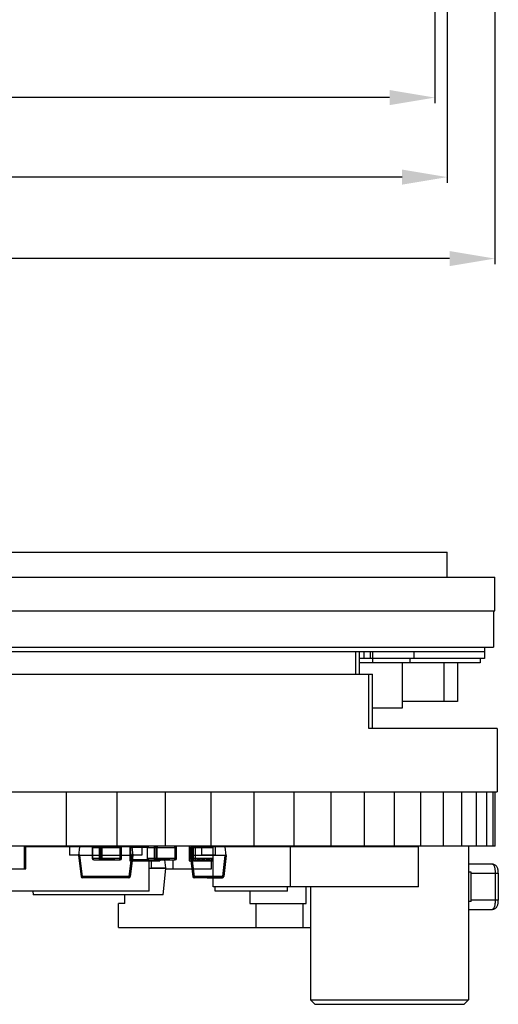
# Model space of a CAD drawing. Header units: inches. Extents: x 13 to 158, y -30 to 56.
# Tile 5 of 84: x 67 to 78, y -29 to -7. Entities that reach past the tile are written whole.
import ezdxf

# ---------------------------------------------------------------- set-up
doc = ezdxf.new("R2010")
doc.units = ezdxf.units.IN
doc.header["$LTSCALE"] = 1.21
doc.header["$MEASUREMENT"] = 0
doc.header["$PDMODE"] = 3
doc.header["$PDSIZE"] = 0.3125
doc.layers.get('0').update_dxf_attribs({"linetype": 'CONTINUOUS'})
doc.layers.get('Defpoints').update_dxf_attribs({"linetype": 'CONTINUOUS'})
doc.layers.add('DIM', color=3, linetype='CONTINUOUS')
doc.styles.get("Standard").update_dxf_attribs({"font": 'txt', "width": 0.8})
doc.dimstyles.get("Standard").update_dxf_attribs({"dimtxt": 0.15625, "dimasz": 0.1875, "dimexe": 0.125, "dimexo": 0.0625, "dimgap": 0.09, "dimtad": 0, "dimtih": 1, "dimtoh": 1, "dimzin": 4, "dimdsep": 46, "dimtxsty": 'Standard', "dimblk": '_FILLED', "dimblk1": '_FILLED', "dimblk2": '_FILLED', "dimcen": 0.09, "dimazin": 1, "dimtp": 0.01, "dimtm": 0.01, "dimtfac": 1, "dimtofl": 0, "dimtmove": 0, "dimatfit": 3, "dimldrblk": '_FILLED', "dimfxl": 1, "dimtolj": 1, "dimtzin": 4, "dimarcsym": 0})

# ---------------------------------------------------------------- blocks, each defined once
blk = doc.blocks.new('_FILLED')
at = {"color": 0, "linetype": 'ByBlock'}
blk.add_solid([(0, 0), (-1, 0.167), (-1, -0.167)], dxfattribs=at)
blk = doc.blocks.new('*D1')
at = {"layer": 'Defpoints', "color": 0}
for p in [(42.77, 13.285), (76.52, 13.285), (76.52, -8.794)]:
    blk.add_point(p, dxfattribs=at)
at = {"layer": 'DIM', "color": 0, "lineweight": -2}
for p, q in [((42.77, 13.223), (42.77, -8.919)), ((76.52, 13.223), (76.52, -8.919)), ((43.77, -8.794), (53.421, -8.794)), ((75.52, -8.794), (65.868, -8.794))]:
    blk.add_line(p, q, dxfattribs=at)
at = {"layer": 'DIM', "color": 0, "lineweight": -2, "rotation": 180}
blk.add_blockref('_FILLED', (42.77, -8.794), dxfattribs=at)
at = {"layer": 'DIM', "color": 0, "lineweight": -2}
blk.add_blockref('_FILLED', (76.52, -8.794), dxfattribs=at)
at = {"layer": 'DIM', "color": 0, "insert": (59.645, -8.794), "char_height": 1, "attachment_point": 5}
blk.add_mtext('\\A1;%%C33.75%%p0.20 TP VA', dxfattribs=at)
blk = doc.blocks.new('*D2')
at = {"layer": 'Defpoints', "color": 0}
for p in [(42.495, 13.285), (76.795, 13.285), (76.795, -10.553)]:
    blk.add_point(p, dxfattribs=at)
at = {"layer": 'DIM', "color": 0, "lineweight": -2}
for p, q in [((42.495, 13.223), (42.495, -10.678)), ((76.795, 13.223), (76.795, -10.678)), ((43.495, -10.553), (53.843, -10.553)), ((75.795, -10.553), (65.446, -10.553))]:
    blk.add_line(p, q, dxfattribs=at)
for p, rotation in [((42.495, -10.553), 180), ((76.795, -10.553), 360)]:
    blk.add_blockref('_FILLED', p, dxfattribs=dict(at, rotation=rotation))
at = {"layer": 'DIM', "color": 0, "insert": (59.645, -10.553), "char_height": 1, "attachment_point": 5}
blk.add_mtext('\\A1;%%C34.30%%p0.05 上台阶', dxfattribs=at)
blk = doc.blocks.new('*D3')
at = {"layer": 'Defpoints', "color": 0}
for p in [(41.445, 13.285), (77.845, 13.285), (77.845, -12.355)]:
    blk.add_point(p, dxfattribs=at)
at = {"layer": 'DIM', "color": 0, "lineweight": -2}
for p, q in [((41.445, 13.223), (41.445, -12.48)), ((77.845, 13.223), (77.845, -12.48)), ((42.445, -12.355), (53.621, -12.355)), ((76.845, -12.355), (65.668, -12.355))]:
    blk.add_line(p, q, dxfattribs=at)
for p, rotation in [((41.445, -12.355), 180), ((77.845, -12.355), 360)]:
    blk.add_blockref('_FILLED', p, dxfattribs=dict(at, rotation=rotation))
at = {"layer": 'DIM', "color": 0, "insert": (59.645, -12.355), "char_height": 1, "attachment_point": 5}
blk.add_mtext('\\A1;%%C36.40%%p0.05 TP OD', dxfattribs=at)

msp = doc.modelspace()

# ---------------------------------------------------------------- linework, layer by layer
at = {"color": 7, "linetype": 'Continuous'}
for p, q in [((42.495, -18.848), (76.795, -18.848)), ((76.795, -19.398), (76.795, -18.848)), ((41.445, -19.398), (77.845, -19.398)), ((77.845, -20.148), (77.845, -19.398)), ((41.445, -20.148), (77.845, -20.148)), ((77.821, -20.148), (77.821, -20.948)), ((61.795, -20.948), (77.821, -20.948)), ((61.795, -21.048), (77.621, -21.048)), ((74.761, -21.048), (74.761, -21.548)), ((74.842, -21.048), (74.842, -21.548)), ((74.948, -21.048), (74.948, -21.198)), ((75.092, -21.048), (75.092, -21.198)), ((75.142, -21.048), (75.142, -21.298)), ((76.055, -21.048), (76.055, -21.198)), ((77.621, -20.948), (77.621, -21.198)), ((77.621, -21.198), (74.842, -21.198)), ((77.521, -21.298), (74.842, -21.298)), ((75.795, -21.298), (75.795, -22.298)), ((75.964, -21.198), (75.964, -21.298)), ((76.715, -21.298), (76.715, -22.148)), ((77.021, -21.298), (77.021, -22.148)), ((77.521, -21.198), (77.521, -21.298)), ((52.934, -21.548), (75.138, -21.548)), ((75.061, -22.748), (75.061, -21.548)), ((75.138, -22.748), (75.138, -21.548)), ((77.021, -22.148), (75.795, -22.148)), ((75.795, -22.298), (75.138, -22.298)), ((77.895, -22.748), (75.061, -22.748)), ((77.895, -22.748), (77.895, -24.148)), ((41.395, -24.148), (77.895, -24.148)), ((68.373, -25.348), (68.373, -24.148)), ((69.491, -25.348), (69.491, -24.148)), ((70.559, -25.348), (70.559, -24.148)), ((71.571, -25.348), (71.571, -24.148)), ((72.523, -25.348), (72.523, -24.148)), ((73.409, -25.348), (73.409, -24.148)), ((74.224, -25.348), (74.224, -24.148)), ((74.966, -25.348), (74.966, -24.148)), ((75.629, -25.348), (75.629, -24.148)), ((76.211, -25.348), (76.211, -24.148)), ((76.708, -25.348), (76.708, -24.148)), ((77.119, -25.348), (77.119, -24.148)), ((77.441, -25.348), (77.441, -24.148)), ((77.671, -25.348), (77.671, -24.148)), ((77.81, -25.348), (77.81, -24.148)), ((77.857, -25.348), (77.857, -24.148)), ((77.857, -25.348), (41.434, -25.348)), ((67.469, -25.358), (68.95, -25.358)), ((67.617, -25.348), (67.617, -25.358)), ((67.667, -25.348), (67.667, -25.358)), ((67.767, -25.348), (67.767, -25.358)), ((67.807, -25.348), (67.807, -25.358)), ((67.896, -25.358), (67.896, -25.348)), ((68.346, -25.358), (68.346, -25.348)), ((68.417, -25.348), (68.417, -25.358)), ((68.517, -25.358), (68.517, -25.348)), ((68.607, -25.348), (68.607, -25.358)), ((68.807, -25.348), (68.807, -25.358)), ((68.846, -25.358), (68.846, -25.348)), ((68.942, -25.378), (69.59, -25.378)), ((69.144, -25.349), (69.14, -25.348)), ((69.147, -25.351), (69.145, -25.349)), ((69.151, -25.354), (69.149, -25.352)), ((69.154, -25.358), (69.152, -25.356)), ((69.156, -25.364), (69.154, -25.36)), ((69.538, -25.349), (69.535, -25.348)), ((69.542, -25.351), (69.54, -25.349)), ((69.545, -25.354), (69.543, -25.352)), ((69.548, -25.358), (69.546, -25.356)), ((69.55, -25.364), (69.549, -25.36)), ((69.582, -25.358), (69.768, -25.358)), ((69.659, -25.358), (69.659, -25.348)), ((69.757, -25.348), (69.757, -25.358)), ((69.783, -25.373), (70.153, -25.373)), ((69.827, -25.373), (69.827, -25.348)), ((70.094, -25.348), (70.094, -25.373)), ((70.094, -25.358), (70.109, -25.358)), ((70.109, -25.373), (70.109, -25.348)), ((70.158, -25.378), (70.806, -25.378)), ((70.168, -25.348), (70.168, -25.356)), ((70.361, -25.349), (70.357, -25.348)), ((70.364, -25.351), (70.362, -25.349)), ((70.367, -25.354), (70.365, -25.352)), ((70.37, -25.358), (70.369, -25.356)), ((70.372, -25.364), (70.371, -25.36)), ((70.755, -25.349), (70.751, -25.348)), ((70.759, -25.351), (70.756, -25.349)), ((70.762, -25.354), (70.76, -25.352)), ((70.765, -25.358), (70.763, -25.356)), ((70.767, -25.364), (70.766, -25.36)), ((71.117, -25.373), (71.112, -25.373)), ((71.152, -25.373), (71.142, -25.373)), ((71.152, -25.378), (71.614, -25.378)), ((76.156, -25.368), (71.614, -25.368)), ((71.701, -25.348), (71.701, -25.368)), ((71.797, -25.348), (71.797, -25.368)), ((72.492, -25.368), (72.492, -25.348)), ((72.523, -25.348), (72.523, -25.368)), ((73.011, -25.348), (73.011, -25.368)), ((73.257, -25.368), (73.257, -25.348)), ((73.286, -25.348), (73.286, -25.368)), ((73.582, -25.368), (73.582, -25.348)), ((73.706, -25.368), (73.706, -25.348)), ((73.767, -25.348), (73.767, -25.368))]:
    msp.add_line(p, q, dxfattribs=at)
at = {"color": 6, "linetype": 'Continuous'}
for p, q in [((67.44, -25.848), (67.44, -25.348)), ((67.469, -25.848), (67.469, -25.348)), ((68.437, -25.348), (68.437, -25.548)), ((68.661, -25.368), (68.638, -25.558)), ((69.812, -25.368), (68.661, -25.368)), ((68.687, -25.348), (68.687, -25.368)), ((68.942, -25.378), (68.942, -25.622)), ((68.947, -25.622), (68.947, -25.378)), ((69.091, -25.378), (69.091, -25.622)), ((69.133, -25.622), (69.133, -25.378)), ((69.158, -25.622), (69.158, -25.378)), ((69.553, -25.378), (69.553, -25.622)), ((69.577, -25.378), (69.577, -25.622)), ((69.59, -25.622), (69.59, -25.378)), ((69.768, -25.348), (69.768, -25.673)), ((69.783, -25.373), (69.783, -25.648)), ((69.787, -25.348), (69.787, -25.368)), ((69.812, -25.368), (69.836, -25.558)), ((70.037, -25.348), (70.037, -25.548)), ((70.153, -25.373), (70.153, -25.648)), ((70.158, -25.378), (70.158, -25.622)), ((70.164, -25.622), (70.164, -25.378)), ((70.307, -25.378), (70.307, -25.622)), ((70.35, -25.622), (70.35, -25.378)), ((70.375, -25.622), (70.375, -25.378)), ((70.769, -25.378), (70.769, -25.622)), ((70.794, -25.378), (70.794, -25.622)), ((70.806, -25.622), (70.806, -25.378)), ((71.087, -25.348), (71.087, -25.673)), ((71.131, -25.368), (71.108, -25.558)), ((71.112, -25.373), (71.112, -25.648)), ((71.117, -25.348), (71.117, -25.673)), ((71.614, -25.368), (71.131, -25.368)), ((71.142, -25.373), (71.142, -25.648)), ((71.152, -25.378), (71.152, -25.622)), ((71.182, -25.653), (71.182, -25.348)), ((71.213, -25.348), (71.213, -25.653)), ((71.357, -25.348), (71.357, -25.548)), ((71.614, -26.248), (71.614, -25.368)), ((71.657, -25.348), (71.657, -25.548)), ((71.905, -25.558), (71.882, -25.368)), ((73.328, -26.248), (73.328, -25.368)), ((76.156, -26.248), (76.156, -25.368)), ((77.267, -25.348), (77.267, -28.748)), ((68.639, -25.548), (68.437, -25.548)), ((68.638, -25.558), (68.695, -26.022)), ((69.806, -25.558), (68.668, -25.558)), ((68.725, -26.022), (68.668, -25.558)), ((69.59, -25.622), (68.942, -25.622)), ((68.972, -25.653), (69.559, -25.653)), ((69.106, -25.653), (69.106, -25.655)), ((69.438, -25.655), (69.106, -25.655)), ((69.116, -25.655), (69.116, -25.653)), ((69.126, -25.653), (69.126, -25.655)), ((69.14, -25.653), (69.144, -25.652)), ((69.145, -25.652), (69.147, -25.65)), ((69.149, -25.649), (69.151, -25.647)), ((69.152, -25.645), (69.154, -25.642)), ((69.154, -25.64), (69.156, -25.637)), ((69.182, -25.653), (69.182, -25.655)), ((69.196, -25.655), (69.196, -25.653)), ((69.215, -25.653), (69.215, -25.655)), ((69.217, -25.655), (69.217, -25.653)), ((69.264, -25.655), (69.264, -25.653)), ((69.281, -25.655), (69.281, -25.653)), ((69.281, -25.655), (69.281, -25.653)), ((69.292, -25.653), (69.292, -25.655)), ((69.348, -25.653), (69.348, -25.655)), ((69.361, -25.655), (69.361, -25.653)), ((69.372, -25.655), (69.372, -25.653)), ((69.388, -25.653), (69.388, -25.655)), ((69.39, -25.655), (69.39, -25.653)), ((69.402, -25.655), (69.402, -25.653)), ((69.438, -25.655), (69.438, -25.653)), ((69.535, -25.653), (69.538, -25.652)), ((69.54, -25.652), (69.542, -25.65)), ((69.543, -25.649), (69.545, -25.647)), ((69.546, -25.645), (69.548, -25.642)), ((69.549, -25.64), (69.55, -25.637)), ((69.806, -25.558), (69.749, -26.022)), ((69.768, -25.673), (70.437, -25.673)), ((69.836, -25.558), (69.779, -26.022)), ((69.783, -25.648), (70.153, -25.648)), ((69.798, -25.673), (69.798, -25.648)), ((69.827, -25.673), (69.827, -25.648)), ((70.037, -25.548), (69.834, -25.548)), ((69.935, -25.673), (69.935, -25.683)), ((70.298, -25.683), (69.935, -25.683)), ((69.943, -25.673), (69.943, -25.683)), ((70.004, -25.673), (70.004, -25.683)), ((70.014, -25.673), (70.014, -25.683)), ((70.07, -25.673), (70.07, -25.683)), ((70.079, -25.673), (70.079, -25.683)), ((70.109, -25.673), (70.109, -25.648)), ((70.139, -25.673), (70.139, -25.648)), ((70.139, -25.673), (70.139, -25.683)), ((70.155, -25.673), (70.155, -25.683)), ((70.806, -25.622), (70.158, -25.622)), ((70.168, -25.644), (70.168, -25.673)), ((70.189, -25.653), (70.776, -25.653)), ((70.196, -26.348), (70.196, -25.683)), ((70.246, -25.683), (70.246, -25.844)), ((70.277, -25.673), (70.277, -25.683)), ((70.298, -25.673), (70.298, -25.683)), ((70.323, -25.653), (70.323, -25.655)), ((70.654, -25.655), (70.323, -25.655)), ((70.333, -25.655), (70.333, -25.653)), ((70.343, -25.653), (70.343, -25.655)), ((70.357, -25.653), (70.361, -25.652)), ((70.362, -25.652), (70.364, -25.65)), ((70.365, -25.649), (70.367, -25.647)), ((70.369, -25.645), (70.37, -25.642)), ((70.371, -25.64), (70.372, -25.637)), ((70.399, -25.653), (70.399, -25.655)), ((70.413, -25.655), (70.413, -25.653)), ((70.432, -25.653), (70.432, -25.655)), ((70.434, -25.655), (70.434, -25.653)), ((70.435, -25.655), (70.435, -25.673)), ((70.437, -25.655), (70.437, -25.673)), ((70.481, -25.655), (70.481, -25.653)), ((70.497, -25.655), (70.497, -25.653)), ((70.498, -25.655), (70.498, -25.653)), ((70.509, -25.653), (70.509, -25.655)), ((70.571, -25.831), (70.544, -25.655)), ((70.565, -25.653), (70.565, -25.655)), ((70.578, -25.655), (70.578, -25.653)), ((70.589, -25.655), (70.589, -25.653)), ((70.604, -25.653), (70.604, -25.655)), ((70.606, -25.655), (70.606, -25.653)), ((70.619, -25.655), (70.619, -25.653)), ((70.654, -25.655), (70.654, -25.653)), ((70.73, -25.848), (70.73, -25.653)), ((70.751, -25.653), (70.755, -25.652)), ((70.756, -25.652), (70.759, -25.65)), ((70.76, -25.649), (70.762, -25.647)), ((70.763, -25.645), (70.765, -25.642)), ((70.766, -25.64), (70.767, -25.637)), ((71.087, -25.673), (71.614, -25.673)), ((71.108, -25.558), (71.165, -26.022)), ((71.117, -25.648), (71.112, -25.648)), ((71.876, -25.558), (71.138, -25.558)), ((71.138, -25.558), (71.195, -26.022)), ((71.166, -25.648), (71.142, -25.648)), ((71.614, -25.622), (71.152, -25.622)), ((71.167, -25.673), (71.167, -25.648)), ((71.182, -25.653), (71.614, -25.653)), ((71.217, -25.673), (71.217, -25.653)), ((71.223, -25.673), (71.223, -25.683)), ((71.585, -25.683), (71.223, -25.683)), ((71.253, -25.673), (71.253, -25.683)), ((71.257, -25.655), (71.257, -25.653)), ((71.331, -25.655), (71.257, -25.655)), ((71.268, -25.655), (71.268, -25.653)), ((71.303, -25.673), (71.303, -25.683)), ((71.32, -25.653), (71.32, -25.655)), ((71.331, -25.655), (71.331, -25.653)), ((71.355, -25.673), (71.355, -25.683)), ((71.657, -25.548), (71.357, -25.548)), ((71.359, -25.653), (71.359, -25.655)), ((71.433, -25.655), (71.359, -25.655)), ((71.368, -25.673), (71.368, -25.683)), ((71.374, -25.673), (71.374, -25.683)), ((71.396, -25.655), (71.396, -25.653)), ((71.423, -25.673), (71.423, -25.683)), ((71.433, -25.655), (71.433, -25.653)), ((71.463, -25.655), (71.463, -25.653)), ((71.54, -25.655), (71.463, -25.655)), ((71.468, -25.673), (71.468, -25.683)), ((71.47, -25.673), (71.47, -25.683)), ((71.483, -25.673), (71.483, -25.683)), ((71.534, -25.673), (71.534, -25.683)), ((71.54, -25.655), (71.54, -25.653)), ((71.564, -25.653), (71.564, -25.655)), ((71.614, -25.655), (71.564, -25.655)), ((71.578, -25.848), (71.578, -25.683)), ((71.585, -25.673), (71.585, -25.683)), ((71.592, -25.673), (71.592, -25.683)), ((71.614, -25.683), (71.592, -25.683)), ((71.601, -25.655), (71.601, -25.653)), ((71.601, -25.673), (71.601, -25.683)), ((71.876, -25.558), (71.819, -26.022)), ((71.905, -25.558), (71.849, -26.022)), ((65.229, -25.848), (67.469, -25.848)), ((70.571, -25.844), (70.196, -25.844)), ((70.246, -25.831), (70.571, -25.831)), ((70.506, -26.428), (70.571, -25.844)), ((70.571, -25.844), (70.571, -25.831)), ((70.571, -25.848), (71.578, -25.848)), ((77.793, -25.748), (77.267, -25.748)), ((68.695, -26.022), (68.725, -26.022)), ((69.749, -26.022), (68.725, -26.022)), ((68.725, -26.022), (68.725, -26.048)), ((69.298, -26.048), (68.725, -26.048)), ((68.891, -26.047), (68.971, -26.047)), ((68.891, -26.048), (68.891, -26.047)), ((68.896, -26.048), (68.896, -26.047)), ((68.918, -26.048), (68.918, -26.047)), ((68.923, -26.048), (68.923, -26.047)), ((68.94, -26.047), (68.94, -26.048)), ((68.945, -26.047), (68.945, -26.048)), ((68.971, -26.047), (68.971, -26.048)), ((68.982, -26.047), (68.982, -26.048)), ((69.063, -26.047), (68.982, -26.047)), ((68.982, -26.047), (69.024, -26.047)), ((69.063, -26.047), (68.983, -26.047)), ((68.983, -26.048), (68.983, -26.047)), ((69.007, -26.047), (69.007, -26.048)), ((69.01, -26.048), (69.01, -26.047)), ((69.028, -26.047), (69.028, -26.048)), ((69.034, -26.047), (69.034, -26.048)), ((69.072, -26.047), (69.152, -26.047)), ((69.072, -26.048), (69.072, -26.047)), ((69.076, -26.047), (69.076, -26.048)), ((69.099, -26.048), (69.099, -26.047)), ((69.112, -26.047), (69.112, -26.048)), ((69.12, -26.047), (69.12, -26.048)), ((69.122, -26.048), (69.122, -26.047)), ((69.125, -26.048), (69.125, -26.047)), ((69.126, -26.047), (69.126, -26.048)), ((69.141, -26.047), (69.141, -26.048)), ((69.149, -26.047), (69.149, -26.048)), ((69.152, -26.047), (69.152, -26.048)), ((69.252, -26.047), (69.163, -26.047)), ((69.163, -26.048), (69.163, -26.047)), ((69.193, -26.048), (69.193, -26.047)), ((69.207, -26.047), (69.207, -26.048)), ((69.214, -26.047), (69.214, -26.048)), ((69.222, -26.047), (69.222, -26.048)), ((69.369, -26.047), (69.268, -26.047)), ((69.268, -26.048), (69.268, -26.047)), ((69.298, -26.047), (69.298, -26.048)), ((69.339, -26.048), (69.298, -26.048)), ((69.339, -26.048), (69.339, -26.047)), ((69.749, -26.048), (69.339, -26.048)), ((69.369, -26.047), (69.369, -26.048)), ((69.38, -26.047), (69.468, -26.047)), ((69.38, -26.048), (69.38, -26.047)), ((69.383, -26.047), (69.383, -26.048)), ((69.409, -26.048), (69.409, -26.047)), ((69.423, -26.047), (69.423, -26.048)), ((69.428, -26.047), (69.428, -26.048)), ((69.436, -26.047), (69.436, -26.048)), ((69.464, -26.047), (69.464, -26.048)), ((69.749, -26.047), (69.499, -26.047)), ((69.499, -26.047), (69.499, -26.048)), ((69.749, -26.022), (69.749, -26.048)), ((69.779, -26.022), (69.749, -26.022)), ((69.749, -26.022), (69.779, -26.022)), ((71.165, -26.022), (71.195, -26.022)), ((71.819, -26.022), (71.195, -26.022)), ((71.195, -26.022), (71.195, -26.048)), ((71.195, -26.047), (71.457, -26.047)), ((71.479, -26.048), (71.195, -26.048)), ((71.457, -26.047), (71.557, -26.047)), ((71.457, -26.048), (71.457, -26.047)), ((71.458, -26.047), (71.458, -26.048)), ((71.474, -26.048), (71.474, -26.047)), ((71.475, -26.048), (71.475, -26.047)), ((71.475, -26.048), (71.475, -26.047)), ((71.479, -26.047), (71.479, -26.048)), ((71.479, -26.048), (71.534, -26.048)), ((71.48, -26.047), (71.48, -26.048)), ((71.48, -26.047), (71.48, -26.048)), ((71.486, -26.047), (71.486, -26.048)), ((71.486, -26.047), (71.486, -26.048)), ((71.49, -26.047), (71.49, -26.048)), ((71.494, -26.048), (71.494, -26.047)), ((71.494, -26.047), (71.494, -26.048)), ((71.506, -26.048), (71.506, -26.047)), ((71.507, -26.048), (71.507, -26.047)), ((71.507, -26.048), (71.507, -26.047)), ((71.507, -26.048), (71.507, -26.047)), ((71.508, -26.047), (71.508, -26.048)), ((71.51, -26.047), (71.51, -26.048)), ((71.512, -26.048), (71.512, -26.047)), ((71.513, -26.047), (71.513, -26.048)), ((71.513, -26.047), (71.513, -26.048)), ((71.515, -26.047), (71.515, -26.048)), ((71.52, -26.047), (71.52, -26.048)), ((71.527, -26.048), (71.527, -26.047)), ((71.53, -26.047), (71.53, -26.048)), ((71.53, -26.047), (71.53, -26.048)), ((71.533, -26.047), (71.533, -26.048)), ((71.533, -26.047), (71.533, -26.048)), ((71.534, -26.048), (71.534, -26.047)), ((71.534, -26.048), (71.819, -26.048)), ((71.538, -26.047), (71.538, -26.048)), ((71.54, -26.047), (71.54, -26.048)), ((71.555, -26.047), (71.555, -26.048)), ((71.557, -26.047), (71.819, -26.047)), ((71.557, -26.047), (71.557, -26.048)), ((71.819, -26.022), (71.819, -26.048)), ((71.849, -26.022), (71.819, -26.022)), ((77.326, -25.923), (77.267, -25.923)), ((77.326, -26.573), (77.326, -25.923)), ((77.326, -25.948), (77.924, -25.948)), ((77.855, -25.948), (77.855, -26.548)), ((77.924, -25.948), (77.924, -26.548)), ((70.196, -26.348), (65.196, -26.348)), ((67.626, -26.348), (67.635, -26.428)), ((76.156, -26.248), (71.614, -26.248)), ((71.657, -26.348), (71.657, -26.248)), ((73.257, -26.348), (71.657, -26.348)), ((72.426, -26.348), (72.426, -26.62)), ((73.257, -26.348), (73.257, -26.248)), ((73.673, -26.62), (73.673, -26.248)), ((73.767, -26.248), (73.767, -28.748)), ((70.506, -26.428), (67.635, -26.428)), ((69.658, -26.62), (69.658, -26.428)), ((77.924, -26.548), (77.326, -26.548)), ((69.658, -26.62), (69.52, -26.62)), ((69.52, -27.148), (69.52, -26.62)), ((72.426, -26.62), (73.673, -26.62)), ((72.564, -27.148), (72.564, -26.62)), ((73.609, -27.148), (73.609, -26.62)), ((77.326, -26.573), (77.267, -26.573)), ((77.267, -26.748), (77.793, -26.748)), ((69.52, -27.148), (73.767, -27.148)), ((73.767, -28.748), (77.267, -28.748)), ((73.867, -28.848), (73.767, -28.748)), ((73.867, -28.848), (77.167, -28.848)), ((77.167, -28.848), (77.267, -28.748))]:
    msp.add_line(p, q, dxfattribs=at)
at = {"color": 7, "linetype": 'Continuous'}
for centre, radius, start, end in [((68.972, -25.378), 0.0305, 90, 180), ((69.14, -25.36), 0.0123, 63.7356, 69.8325), ((69.124, -25.374), 0.0333, 23.4435, 27.3001), ((69.116, -25.377), 0.0421, 14.8553, 18.0145), ((69.112, -25.378), 0.0462, 9.6382, 14.7977), ((69.109, -25.378), 0.0487, 7.2076, 9.651), ((69.107, -25.378), 0.0514, 359.9978, 7.1694), ((69.534, -25.36), 0.0125, 63.7569, 69.8007), ((69.518, -25.374), 0.0335, 23.4528, 27.2943), ((69.51, -25.377), 0.0423, 14.8589, 18.0071), ((69.506, -25.378), 0.0462, 9.6369, 14.7999), ((69.504, -25.378), 0.0488, 7.2127, 9.6506), ((69.501, -25.378), 0.0514, 359.9961, 7.1702), ((69.559, -25.378), 0.0305, 360, 90), ((70.189, -25.378), 0.0305, 90, 180), ((70.356, -25.36), 0.0123, 63.7356, 69.8325), ((70.341, -25.374), 0.0333, 23.4435, 27.3001), ((70.332, -25.377), 0.0421, 14.8553, 18.0145), ((70.328, -25.378), 0.0462, 9.6382, 14.7977), ((70.326, -25.378), 0.0487, 7.2076, 9.651), ((70.323, -25.378), 0.0514, 359.9978, 7.1694), ((70.751, -25.36), 0.0125, 63.7569, 69.8007), ((70.735, -25.374), 0.0335, 23.4528, 27.2943), ((70.727, -25.377), 0.0423, 14.8589, 18.0071), ((70.723, -25.378), 0.0462, 9.6369, 14.7999), ((70.72, -25.378), 0.0488, 7.2127, 9.6506), ((70.718, -25.378), 0.0514, 359.9961, 7.1702), ((70.776, -25.378), 0.0305, 360, 90), ((71.182, -25.378), 0.0305, 90, 180), ((71.731, -25.378), 0.0305, 20.1702, 90), ((72.492, -25.378), 0.0305, 90, 159.8298), ((73.041, -25.378), 0.0305, 20.1702, 90)]:
    msp.add_arc(centre, radius, start, end, dxfattribs=at)
at = {"color": 6, "linetype": 'Continuous'}
for centre, radius, start, end in [((68.972, -25.622), 0.0305, 180, 270), ((69.14, -25.64), 0.0123, 290.1672, 296.2641), ((69.124, -25.627), 0.0327, 332.6641, 336.5918), ((69.112, -25.623), 0.0455, 345.1592, 350.4047), ((69.116, -25.624), 0.0416, 341.967, 345.1628), ((69.109, -25.623), 0.0487, 350.3489, 352.7923), ((69.107, -25.622), 0.0511, 352.8074, 0.0252), ((69.534, -25.641), 0.0123, 290.1553, 296.2876), ((69.519, -25.627), 0.0329, 332.6706, 336.5828), ((69.511, -25.624), 0.0418, 341.974, 345.1603), ((69.507, -25.623), 0.0454, 345.1556, 350.4079), ((69.501, -25.622), 0.051, 352.8033, 0.0304), ((69.504, -25.623), 0.0488, 350.3495, 352.7874), ((69.559, -25.622), 0.0305, 270, 360), ((70.189, -25.622), 0.0305, 180, 270), ((70.356, -25.64), 0.0123, 290.1672, 296.2641), ((70.341, -25.627), 0.0327, 332.6641, 336.5918), ((70.333, -25.624), 0.0416, 341.967, 345.1628), ((70.329, -25.623), 0.0455, 345.1592, 350.4047), ((70.324, -25.622), 0.0511, 352.8074, 0.0252), ((70.326, -25.623), 0.0487, 350.3489, 352.7923), ((70.751, -25.641), 0.0123, 290.1553, 296.2876), ((70.736, -25.627), 0.0329, 332.6706, 336.5828), ((70.727, -25.624), 0.0418, 341.974, 345.1603), ((70.724, -25.623), 0.0454, 345.1556, 350.4079), ((70.718, -25.622), 0.051, 352.8033, 0.0304), ((70.72, -25.623), 0.0488, 350.3495, 352.7874), ((70.776, -25.622), 0.0305, 270, 360), ((71.182, -25.622), 0.0305, 180, 270), ((68.725, -26.018), 0.03, 187, 270), ((69.749, -26.018), 0.03, 270, 353), ((71.195, -26.018), 0.03, 187, 270), ((71.819, -26.018), 0.03, 270, 353)]:
    msp.add_arc(centre, radius, start, end, dxfattribs=at)
for centre, major_axis, start_param, end_param in [((68.653, -25.435), (-0.016, 0.123), -3.950193, -3.172221), ((69.82, -25.435), (0.016, 0.123), -3.110964, -2.332992), ((71.123, -25.435), (-0.016, 0.123), -3.950193, -3.172221), ((71.89, -25.435), (0.016, 0.123), -3.110964, -2.332992)]:
    msp.add_ellipse(centre, major_axis=major_axis, ratio=0.241892, start_param=start_param, end_param=end_param, dxfattribs=at)
at = {"color": 7, "linetype": 'Continuous'}
for points, knots in [([(68.947, -25.378), (68.947, -25.374), (68.948, -25.369), (68.951, -25.361), (68.954, -25.357), (68.958, -25.353), (68.962, -25.35), (68.967, -25.348), (68.97, -25.348), (68.972, -25.348)], [0, 0, 0, 0, 0.27273, 0.405264, 0.53325, 0.656125, 0.77408, 0.888126, 1, 1, 1, 1]), ([(69.115, -25.348), (69.114, -25.348), (69.111, -25.348), (69.106, -25.35), (69.102, -25.353), (69.098, -25.357), (69.095, -25.361), (69.092, -25.369), (69.091, -25.374), (69.091, -25.378)], [0, 0, 0, 0, 0.111874, 0.22592, 0.343875, 0.46675, 0.594736, 0.72727, 1, 1, 1, 1]), ([(69.133, -25.378), (69.133, -25.374), (69.133, -25.369), (69.13, -25.362), (69.128, -25.357), (69.126, -25.353), (69.122, -25.35), (69.119, -25.348), (69.117, -25.348), (69.115, -25.348)], [0, 0, 0, 0, 0.30446, 0.447654, 0.580604, 0.70149, 0.810043, 0.908111, 1, 1, 1, 1]), ([(69.14, -25.348), (69.141, -25.348), (69.144, -25.348), (69.147, -25.35), (69.15, -25.353), (69.153, -25.357), (69.155, -25.362), (69.157, -25.369), (69.158, -25.374), (69.158, -25.378)], [0, 0, 0, 0, 0.091882, 0.189938, 0.298482, 0.419365, 0.552319, 0.695526, 1, 1, 1, 1]), ([(69.149, -25.352), (69.149, -25.352), (69.148, -25.351), (69.148, -25.351), (69.147, -25.351)], [0, 0, 0, 0, 0.2543, 1, 1, 1, 1]), ([(69.152, -25.356), (69.152, -25.355), (69.151, -25.355), (69.151, -25.354), (69.151, -25.354)], [0, 0, 0, 0, 0.254278, 1, 1, 1, 1]), ([(69.535, -25.348), (69.536, -25.348), (69.538, -25.348), (69.542, -25.35), (69.545, -25.353), (69.547, -25.357), (69.55, -25.362), (69.552, -25.369), (69.553, -25.374), (69.553, -25.378)], [0, 0, 0, 0, 0.091875, 0.189945, 0.298483, 0.419365, 0.552321, 0.695514, 1, 1, 1, 1]), ([(69.543, -25.352), (69.543, -25.352), (69.543, -25.351), (69.542, -25.351), (69.542, -25.351)], [0, 0, 0, 0, 0.254279, 1, 1, 1, 1]), ([(69.546, -25.356), (69.546, -25.355), (69.546, -25.355), (69.546, -25.354), (69.545, -25.354)], [0, 0, 0, 0, 0.254263, 1, 1, 1, 1]), ([(70.164, -25.378), (70.164, -25.374), (70.165, -25.369), (70.168, -25.361), (70.171, -25.357), (70.175, -25.353), (70.179, -25.35), (70.184, -25.348), (70.187, -25.348), (70.189, -25.348)], [0, 0, 0, 0, 0.27273, 0.405264, 0.53325, 0.656125, 0.77408, 0.888126, 1, 1, 1, 1]), ([(70.332, -25.348), (70.331, -25.348), (70.327, -25.348), (70.323, -25.35), (70.318, -25.353), (70.315, -25.357), (70.311, -25.361), (70.308, -25.369), (70.307, -25.374), (70.307, -25.378)], [0, 0, 0, 0, 0.111874, 0.22592, 0.343875, 0.46675, 0.594736, 0.72727, 1, 1, 1, 1]), ([(70.35, -25.378), (70.35, -25.374), (70.349, -25.369), (70.347, -25.362), (70.345, -25.357), (70.342, -25.353), (70.339, -25.35), (70.336, -25.348), (70.333, -25.348), (70.332, -25.348)], [0, 0, 0, 0, 0.30446, 0.447654, 0.580604, 0.70149, 0.810043, 0.908111, 1, 1, 1, 1]), ([(70.357, -25.348), (70.358, -25.348), (70.36, -25.348), (70.364, -25.35), (70.367, -25.353), (70.37, -25.357), (70.372, -25.362), (70.374, -25.369), (70.375, -25.374), (70.375, -25.378)], [0, 0, 0, 0, 0.091882, 0.189938, 0.298482, 0.419365, 0.552319, 0.695526, 1, 1, 1, 1]), ([(70.365, -25.352), (70.365, -25.352), (70.365, -25.351), (70.365, -25.351), (70.364, -25.351)], [0, 0, 0, 0, 0.2543, 1, 1, 1, 1]), ([(70.369, -25.356), (70.369, -25.355), (70.368, -25.355), (70.368, -25.354), (70.367, -25.354)], [0, 0, 0, 0, 0.254278, 1, 1, 1, 1]), ([(70.751, -25.348), (70.753, -25.348), (70.755, -25.348), (70.758, -25.35), (70.762, -25.353), (70.764, -25.357), (70.766, -25.362), (70.769, -25.369), (70.769, -25.374), (70.769, -25.378)], [0, 0, 0, 0, 0.091875, 0.189945, 0.298483, 0.419365, 0.552321, 0.695514, 1, 1, 1, 1]), ([(70.76, -25.352), (70.76, -25.352), (70.759, -25.351), (70.759, -25.351), (70.759, -25.351)], [0, 0, 0, 0, 0.254279, 1, 1, 1, 1]), ([(70.763, -25.356), (70.763, -25.355), (70.763, -25.355), (70.762, -25.354), (70.762, -25.354)], [0, 0, 0, 0, 0.254263, 1, 1, 1, 1])]:
    msp.add_open_spline(points, degree=3, knots=knots, dxfattribs=at)
at = {"color": 6, "linetype": 'Continuous'}
for points, knots in [([(68.972, -25.653), (68.97, -25.653), (68.967, -25.652), (68.962, -25.651), (68.958, -25.648), (68.954, -25.644), (68.951, -25.639), (68.948, -25.632), (68.947, -25.626), (68.947, -25.622)], [0, 0, 0, 0, 0.111874, 0.22592, 0.343875, 0.46675, 0.594736, 0.72727, 1, 1, 1, 1]), ([(69.091, -25.622), (69.091, -25.626), (69.092, -25.632), (69.095, -25.639), (69.098, -25.644), (69.102, -25.648), (69.106, -25.651), (69.111, -25.652), (69.114, -25.653), (69.115, -25.653)], [0, 0, 0, 0, 0.27273, 0.405264, 0.53325, 0.656125, 0.77408, 0.888126, 1, 1, 1, 1]), ([(69.115, -25.653), (69.117, -25.653), (69.119, -25.652), (69.122, -25.65), (69.126, -25.648), (69.128, -25.644), (69.13, -25.639), (69.133, -25.632), (69.133, -25.626), (69.133, -25.622)], [0, 0, 0, 0, 0.09188, 0.189928, 0.298459, 0.419332, 0.552285, 0.695498, 1, 1, 1, 1]), ([(69.158, -25.622), (69.158, -25.626), (69.157, -25.632), (69.155, -25.639), (69.153, -25.644), (69.15, -25.648), (69.147, -25.65), (69.144, -25.652), (69.141, -25.653), (69.14, -25.653)], [0, 0, 0, 0, 0.304474, 0.447681, 0.580635, 0.701518, 0.810062, 0.908118, 1, 1, 1, 1]), ([(69.147, -25.65), (69.148, -25.65), (69.148, -25.65), (69.148, -25.649), (69.149, -25.649)], [0, 0, 0, 0, 0.245831, 1, 1, 1, 1]), ([(69.151, -25.647), (69.151, -25.647), (69.151, -25.646), (69.152, -25.646), (69.152, -25.645)], [0, 0, 0, 0, 0.245771, 1, 1, 1, 1]), ([(69.553, -25.622), (69.553, -25.626), (69.552, -25.632), (69.55, -25.639), (69.547, -25.644), (69.545, -25.648), (69.542, -25.65), (69.538, -25.652), (69.536, -25.653), (69.535, -25.653)], [0, 0, 0, 0, 0.304486, 0.447679, 0.580635, 0.701517, 0.810055, 0.908125, 1, 1, 1, 1]), ([(69.542, -25.65), (69.542, -25.65), (69.543, -25.65), (69.543, -25.649), (69.543, -25.649)], [0, 0, 0, 0, 0.245851, 1, 1, 1, 1]), ([(69.545, -25.647), (69.545, -25.647), (69.546, -25.646), (69.546, -25.646), (69.546, -25.645)], [0, 0, 0, 0, 0.245785, 1, 1, 1, 1]), ([(69.577, -25.622), (69.577, -25.626), (69.577, -25.632), (69.574, -25.639), (69.572, -25.644), (69.569, -25.648), (69.566, -25.65), (69.563, -25.652), (69.56, -25.653), (69.559, -25.653)], [0, 0, 0, 0, 0.30446, 0.447654, 0.580604, 0.70149, 0.810043, 0.908111, 1, 1, 1, 1]), ([(70.189, -25.653), (70.187, -25.653), (70.184, -25.652), (70.179, -25.651), (70.175, -25.648), (70.171, -25.644), (70.168, -25.639), (70.165, -25.632), (70.164, -25.626), (70.164, -25.622)], [0, 0, 0, 0, 0.111874, 0.22592, 0.343875, 0.46675, 0.594736, 0.72727, 1, 1, 1, 1]), ([(70.307, -25.622), (70.307, -25.626), (70.308, -25.632), (70.311, -25.639), (70.315, -25.644), (70.318, -25.648), (70.323, -25.651), (70.327, -25.652), (70.331, -25.653), (70.332, -25.653)], [0, 0, 0, 0, 0.27273, 0.405264, 0.53325, 0.656125, 0.77408, 0.888126, 1, 1, 1, 1]), ([(70.332, -25.653), (70.333, -25.653), (70.336, -25.652), (70.339, -25.65), (70.342, -25.648), (70.345, -25.644), (70.347, -25.639), (70.349, -25.632), (70.35, -25.626), (70.35, -25.622)], [0, 0, 0, 0, 0.09188, 0.189928, 0.298459, 0.419332, 0.552285, 0.695498, 1, 1, 1, 1]), ([(70.375, -25.622), (70.375, -25.626), (70.374, -25.632), (70.372, -25.639), (70.37, -25.644), (70.367, -25.648), (70.364, -25.65), (70.36, -25.652), (70.358, -25.653), (70.357, -25.653)], [0, 0, 0, 0, 0.304474, 0.447681, 0.580635, 0.701518, 0.810062, 0.908118, 1, 1, 1, 1]), ([(70.364, -25.65), (70.364, -25.65), (70.365, -25.65), (70.365, -25.649), (70.365, -25.649)], [0, 0, 0, 0, 0.245831, 1, 1, 1, 1]), ([(70.367, -25.647), (70.368, -25.647), (70.368, -25.646), (70.368, -25.646), (70.369, -25.645)], [0, 0, 0, 0, 0.245771, 1, 1, 1, 1]), ([(70.769, -25.622), (70.769, -25.626), (70.769, -25.632), (70.766, -25.639), (70.764, -25.644), (70.762, -25.648), (70.758, -25.65), (70.755, -25.652), (70.753, -25.653), (70.751, -25.653)], [0, 0, 0, 0, 0.304486, 0.447679, 0.580635, 0.701517, 0.810055, 0.908125, 1, 1, 1, 1]), ([(70.759, -25.65), (70.759, -25.65), (70.759, -25.65), (70.76, -25.649), (70.76, -25.649)], [0, 0, 0, 0, 0.245851, 1, 1, 1, 1]), ([(70.762, -25.647), (70.762, -25.647), (70.762, -25.646), (70.763, -25.646), (70.763, -25.645)], [0, 0, 0, 0, 0.245785, 1, 1, 1, 1]), ([(70.794, -25.622), (70.794, -25.626), (70.793, -25.632), (70.791, -25.639), (70.789, -25.644), (70.786, -25.648), (70.783, -25.65), (70.78, -25.652), (70.777, -25.653), (70.776, -25.653)], [0, 0, 0, 0, 0.30446, 0.447654, 0.580604, 0.70149, 0.810043, 0.908111, 1, 1, 1, 1]), ([(77.924, -25.948), (77.924, -25.925), (77.921, -25.89), (77.911, -25.847), (77.899, -25.817), (77.882, -25.79), (77.858, -25.767), (77.827, -25.752), (77.804, -25.748), (77.793, -25.748)], [0, 0, 0, 0, 0.261451, 0.383196, 0.500803, 0.619973, 0.743856, 0.871208, 1, 1, 1, 1]), ([(77.793, -25.748), (77.795, -25.748), (77.799, -25.749), (77.806, -25.752), (77.811, -25.757), (77.82, -25.766), (77.829, -25.783), (77.838, -25.808), (77.845, -25.838), (77.851, -25.872), (77.854, -25.909), (77.855, -25.935), (77.855, -25.948)], [0, 0, 0, 0, 0.027853, 0.058107, 0.092529, 0.132222, 0.229219, 0.349977, 0.492063, 0.651312, 0.822607, 1, 1, 1, 1]), ([(77.793, -26.748), (77.804, -26.748), (77.827, -26.744), (77.858, -26.729), (77.882, -26.706), (77.899, -26.679), (77.911, -26.649), (77.921, -26.605), (77.924, -26.571), (77.924, -26.548)], [0, 0, 0, 0, 0.128774, 0.256161, 0.380068, 0.499262, 0.616866, 0.738596, 1, 1, 1, 1]), ([(77.855, -26.548), (77.855, -26.561), (77.854, -26.587), (77.851, -26.624), (77.845, -26.658), (77.838, -26.688), (77.829, -26.713), (77.82, -26.73), (77.811, -26.739), (77.806, -26.744), (77.799, -26.747), (77.795, -26.748), (77.793, -26.748)], [0, 0, 0, 0, 0.177374, 0.348623, 0.507853, 0.649936, 0.770718, 0.867745, 0.907453, 0.941885, 0.972145, 1, 1, 1, 1])]:
    msp.add_open_spline(points, degree=3, knots=knots, dxfattribs=at)

# ---------------------------------------------------------------- dimensions: what is measured, and where the dimension line sits
at = {"layer": 'DIM'}
for base, p1, p2, override, picture, middle in [((77.845, -12.355), (41.445, 13.285), (77.845, 13.285), {"dimtxt": 1, "dimasz": 1, "dimtih": 0, "dimtoh": 0, "dimzin": 0, "dimpost": '%%C<> TP OD', "dimblk": '_FILLED', "dimcen": 0.198, "dimadec": 0, "dimazin": 0, "dimtol": 1, "dimtp": 0.05, "dimtm": 0.05, "dimtzin": 0}, '*D3', (59.645, -12.355)), ((76.795, -10.553), (42.495, 13.285), (76.795, 13.285), {"dimtxt": 1, "dimasz": 1, "dimgap": 0.09, "dimtih": 0, "dimtoh": 0, "dimzin": 0, "dimpost": '%%C<> 上台阶', "dimcen": 0.198, "dimadec": 0, "dimazin": 0, "dimtol": 1, "dimlim": 0, "dimtp": 0.05, "dimtm": 0.05, "dimtdec": 2, "dimtzin": 0}, '*D2', (59.645, -10.553)), ((76.52, -8.794), (42.77, 13.285), (76.52, 13.285), {"dimtxt": 1, "dimasz": 1, "dimgap": 0.09, "dimtih": 0, "dimtoh": 0, "dimzin": 0, "dimpost": '%%C<> TP VA', "dimcen": 0.198, "dimadec": 0, "dimazin": 0, "dimtol": 1, "dimlim": 0, "dimtp": 0.2, "dimtm": 0.2, "dimtdec": 2, "dimtzin": 0}, '*D1', (59.645, -8.794))]:
    dim = msp.add_linear_dim(base=base, p1=p1, p2=p2, dimstyle='Standard', override=override, dxfattribs=at)
    dim.commit()
    dim.dimension.update_dxf_attribs({"geometry": picture, "text_midpoint": middle})

doc.saveas('drawing.dxf')
